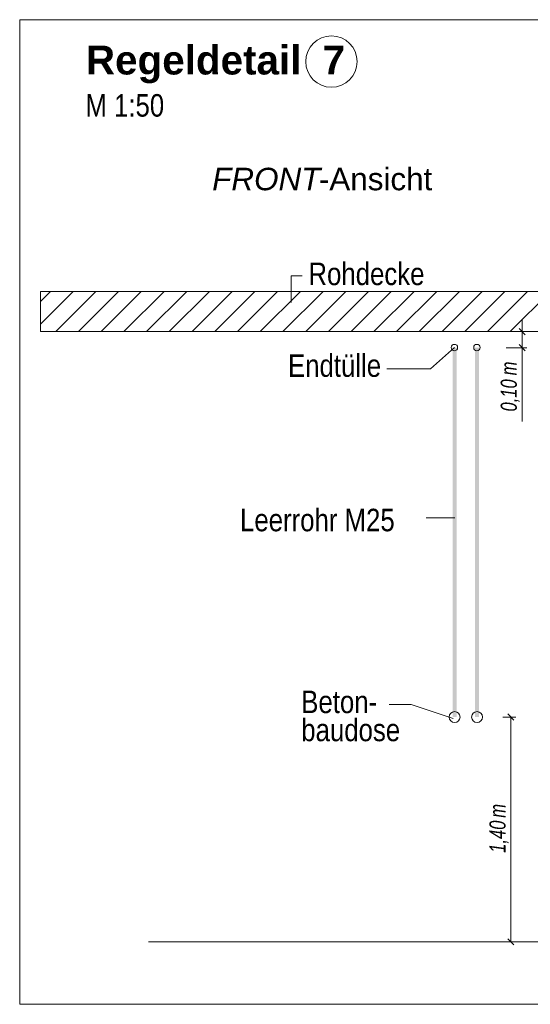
# Model space of a CAD drawing. Extents: x -620 to 300, y 62 to 1162.
# Tile 103 of 256: x 108 to 139, y 711 to 773. Entities that reach past the tile are written whole.
import ezdxf
from ezdxf.lldxf.tags import DXFTag

# ---------------------------------------------------------------- set-up
doc = ezdxf.new("R2010")
doc.units = 0
doc.layers.get('0').update_dxf_attribs({"lineweight": 13})
for name, color, linetype, lineweight, true_color in [('E_Aussparung Bemaßung-A06G94ER8I', 5, 'Continuous', 9, 0x0000ff), ('E_Betonbaudose', 1, 'Continuous', 13, 0xff0000), ('E_Detail_Beschriftung', 7, 'Continuous', 13, 0x009900), ('E_Detail_Wandschraffur', 7, 'Continuous', 5, 0xc0c0c0), ('E_Leerrohr Beschriftung', 1, 'Continuous', 9, 0xff0000)]:
    doc.layers.add(name, color=color, linetype=linetype, lineweight=lineweight, true_color=true_color)
doc.layers.add('E_Detail_Linie_Text_Bem', color=7, linetype='Continuous', lineweight=13)
doc.styles.get("Standard").update_dxf_attribs({"font": 'ARIALN.TTF'})
tags = doc.linetypes.add('fein_strichliert', pattern=[4, 1, -2, 1]).pattern_tags.tags
tags[8:9] = [DXFTag(74, 4), DXFTag(75, 0), DXFTag(340, '0'), DXFTag(46, 0.0), DXFTag(50, 0.0), DXFTag(44, 0.0), DXFTag(45, 0.0)]
tags[6:7] = [DXFTag(74, 4), DXFTag(75, 0), DXFTag(340, '0'), DXFTag(46, 0.0), DXFTag(50, 0.0), DXFTag(44, 0.0), DXFTag(45, 0.0)]
tags[4:5] = [DXFTag(74, 4), DXFTag(75, 0), DXFTag(340, '0'), DXFTag(46, 0.0), DXFTag(50, 0.0), DXFTag(44, 0.0), DXFTag(45, 0.0)]
tags = doc.linetypes.add('fein_strichliert-A06G94EV8I', pattern=[4, 1, -2, 1]).pattern_tags.tags
tags[8:9] = [DXFTag(74, 4), DXFTag(75, 0), DXFTag(340, '0'), DXFTag(46, 0.0), DXFTag(50, 0.0), DXFTag(44, 0.0), DXFTag(45, 0.0)]
tags[6:7] = [DXFTag(74, 4), DXFTag(75, 0), DXFTag(340, '0'), DXFTag(46, 0.0), DXFTag(50, 0.0), DXFTag(44, 0.0), DXFTag(45, 0.0)]
tags[4:5] = [DXFTag(74, 4), DXFTag(75, 0), DXFTag(340, '0'), DXFTag(46, 0.0), DXFTag(50, 0.0), DXFTag(44, 0.0), DXFTag(45, 0.0)]

# ---------------------------------------------------------------- blocks, each defined once
blk = doc.blocks.new('Referenz-A06G94EY8I')
at = {"layer": 'E_Aussparung Bemaßung-A06G94ER8I', "linetype": 'Continuous', "ltscale": 0.13}
for p, q in [((138.94, 753.989), (138.94, 747.635)), ((139.24, 753.226), (137.94, 753.226)), ((138.749, 753.417), (139.131, 753.035)), ((138.749, 752.417), (139.131, 752.035)), ((139.24, 752.226), (137.94, 752.226)), ((138.54, 729.226), (137.74, 729.226)), ((138.431, 729.035), (138.049, 729.417)), ((138.24, 729.226), (138.24, 715.226)), ((138.54, 715.226), (137.74, 715.226)), ((138.431, 715.035), (138.049, 715.417))]:
    blk.add_line(p, q, dxfattribs=at)
at = {"layer": 'E_Betonbaudose', "linetype": 'Continuous', "ltscale": 0.13}
for centre, radius in [((134.726, 752.235), 0.2), ((136.126, 752.235), 0.2), ((134.735, 729.226), 0.34), ((136.135, 729.226), 0.34)]:
    blk.add_circle(centre, radius, dxfattribs=at)
at = {"layer": 'E_Detail_Linie_Text_Bem', "linetype": 'fein_strichliert-A06G94EV8I', "ltscale": 0.65}
for p, q in [((170.444, 772.653), (107.675, 772.653)), ((107.675, 772.653), (107.675, 711.336)), ((107.675, 711.336), (167.418, 711.336))]:
    blk.add_line(p, q, dxfattribs=at)
at = {"layer": 'E_Detail_Linie_Text_Bem', "color": 0, "linetype": 'Continuous', "ltscale": 0.13}
for p, q in [((124.565, 755.046), (124.565, 756.694)), ((124.565, 756.694), (125.252, 756.694)), ((133.239, 750.917), (134.726, 752.235)), ((133.239, 750.917), (130.517, 750.917)), ((132.97, 741.64), (134.755, 741.64)), ((132.034, 730.006), (130.665, 730.006)), ((132.034, 730.006), (134.645, 729.133))]:
    blk.add_line(p, q, dxfattribs=at)
at = {"layer": 'E_Detail_Linie_Text_Bem', "linetype": 'Continuous', "ltscale": 0.13}
for p, q in [((160.291, 755.726), (108.964, 755.726)), ((108.964, 755.726), (108.964, 753.226)), ((108.964, 753.226), (119.357, 753.226)), ((108.964, 753.226), (157.791, 753.226)), ((119.357, 753.226), (160.291, 753.226)), ((115.691, 715.226), (152.704, 715.226))]:
    blk.add_line(p, q, dxfattribs=at)
for points in [[(134.86, 752.226), (134.86, 729.226), (134.61, 752.225), (134.61, 729.226)], [(136.26, 752.226), (136.26, 729.226), (136.01, 752.225), (136.01, 729.226)]]:
    blk.add_solid(points, dxfattribs=at)
at = {"layer": 'E_Detail_Wandschraffur', "linetype": 'fein_strichliert', "ltscale": 0.13}
for p, q in [((108.964, 753.69), (111, 755.726)), ((111.328, 753.226), (113.828, 755.726)), ((114.156, 753.226), (116.656, 755.726)), ((116.985, 753.226), (119.485, 755.726)), ((119.813, 753.226), (122.313, 755.726)), ((122.642, 753.226), (125.142, 755.726)), ((125.47, 753.226), (127.97, 755.726)), ((128.299, 753.226), (130.799, 755.726)), ((131.127, 753.226), (133.627, 755.726)), ((133.955, 753.226), (136.455, 755.726)), ((136.784, 753.226), (139.284, 755.726))]:
    blk.add_line(p, q, dxfattribs=at)
at = {"layer": 'E_Detail_Wandschraffur', "linetype": 'ByBlock', "ltscale": 0.13}
for p, q in [((108.964, 755.105), (109.585, 755.726)), ((109.914, 753.226), (112.414, 755.726)), ((112.742, 753.226), (115.242, 755.726)), ((115.571, 753.226), (118.071, 755.726)), ((118.399, 753.226), (120.899, 755.726)), ((121.227, 753.226), (123.727, 755.726)), ((124.056, 753.226), (126.556, 755.726)), ((126.884, 753.226), (129.384, 755.726)), ((129.713, 753.226), (132.213, 755.726)), ((132.541, 753.226), (135.041, 755.726)), ((135.37, 753.226), (137.87, 755.726)), ((138.198, 753.226), (140.698, 755.726))]:
    blk.add_line(p, q, dxfattribs=at)
at = {"layer": 'E_Leerrohr Beschriftung', "linetype": 'Continuous', "ltscale": 0.13}
blk.add_circle((127.073, 770.046), 1.6, dxfattribs=at)
at = {"layer": 'E_Aussparung Bemaßung-A06G94ER8I', "linetype": 'Continuous', "ltscale": 0.13, "char_height": 1, "attachment_point": 1, "rotation": 90}
for s, insert in [('{\\W0.9;\\fArial Narrow|b0|i1;m}', (137.607, 750.503)), ('{\\W0.9;\\fArial Narrow|b0|i1;0,10 }', (137.607, 748.251)), ('{\\W0.9;\\fArial Narrow|b0|i1;m}', (136.907, 722.955)), ('{\\W0.9;\\fArial Narrow|b0|i1;1,40 }', (136.907, 720.771))]:
    blk.add_mtext(s, dxfattribs=dict(at, insert=insert))
at = {"layer": 'E_Detail_Beschriftung', "color": 1, "linetype": 'Continuous', "lineweight": 35, "ltscale": 0.35, "true_color": 0xff0000, "char_height": 1.8, "attachment_point": 1}
for s, insert in [('{\\fArial|b1|i0;Regeldetail}', (111.793, 771.041)), ('{\\fArial|b1|i0;7}', (126.521, 771.041))]:
    blk.add_mtext(s, dxfattribs=dict(at, insert=insert))
at = {"layer": 'E_Detail_Beschriftung', "linetype": 'Continuous', "ltscale": 0.13, "char_height": 1.4, "attachment_point": 1}
for s, insert in [('{\\fArial Narrow;M 1:50}', (111.762, 768.017)), ('{\\fArial Narrow;Rohdecke}', (125.642, 757.524)), ('{\\fArial Narrow;Endtülle}', (124.37, 751.812)), ('{\\fArial Narrow;Leerrohr M25}', (121.385, 742.195)), ('{\\fArial Narrow;Beton-}', (125.195, 730.871)), ('{\\fArial Narrow;baudose}', (125.195, 729.121))]:
    blk.add_mtext(s, dxfattribs=dict(at, insert=insert))
at = {"layer": 'E_Detail_Beschriftung', "linetype": 'Continuous', "lineweight": -2, "ltscale": 0.25, "char_height": 1.4, "attachment_point": 1}
for s, insert in [('{\\fArial|b0|i1;FRONT}', (119.652, 763.431)), ('{\\fArial;-Ansicht}', (126.288, 763.431))]:
    blk.add_mtext(s, dxfattribs=dict(at, insert=insert))

msp = doc.modelspace()

# ---------------------------------------------------------------- block references
at = {"color": 8, "lineweight": 25, "ltscale": 0.25, "true_color": 0x808080}
msp.add_blockref('Referenz-A06G94EY8I', (0, 0), dxfattribs=at)

doc.saveas('drawing.dxf')
